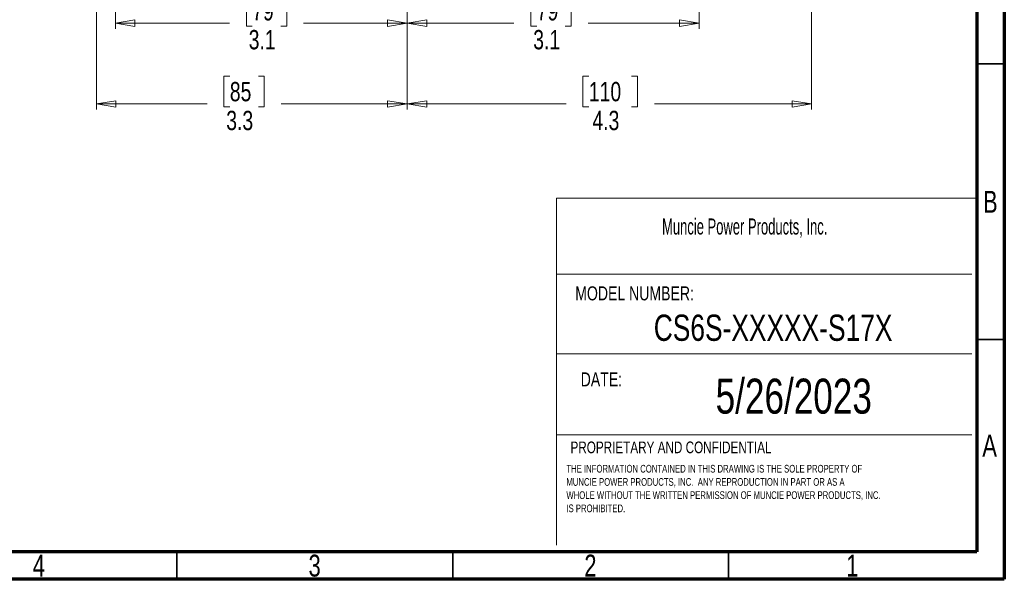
# Model space of a CAD drawing. Header units: inches. Extents: x 0.6 to 16.3, y 0.2 to 11.5.
# Tile 8 of 17: x 9.3 to 16.3, y 0.2 to 4.2. Entities that reach past the tile are written whole.
import ezdxf

# ---------------------------------------------------------------- set-up
doc = ezdxf.new("R2010")
doc.units = ezdxf.units.IN
doc.header["$MEASUREMENT"] = 0
doc.styles.add('SLDTEXTSTYLE0', font='TXT', dxfattribs={"width": 0.75})
doc.styles.add('SLDTEXTSTYLE1', font='TXT', dxfattribs={"width": 0.605})
doc.dimstyles.new('SLDDIMSTYLE0', dxfattribs={"dimtxt": 0.137795, "dimasz": 0.14, "dimexe": 0, "dimexo": 0.0625, "dimgap": 0.034449, "dimtad": 0, "dimdec": 1, "dimlfac": 1.5, "dimrnd": 1e-09, "dimzin": 12, "dimdsep": 46, "dimtxsty": 'SLDTEXTSTYLE0', "dimblk1": 'CLOSED', "dimblk2": 'CLOSED', "dimsah": 1, "dimcen": 0.09, "dimadec": 0, "dimazin": 3, "dimtfac": 1, "dimtdec": 1, "dimtofl": 0, "dimtmove": 0, "dimatfit": 3, "dimldrblk": 'CLOSED', "dimfxl": 0, "dimfrac": 2, "dimtolj": 1, "dimtzin": 12, "dimarcsym": 0})
doc.dimstyles.new('SLDDIMSTYLE1', dxfattribs={"dimtxt": 0.137795, "dimasz": 0.14, "dimexe": 0, "dimexo": 0.0625, "dimgap": 0.034449, "dimtad": 0, "dimdec": 1, "dimlfac": 1.5, "dimrnd": 1e-09, "dimzin": 12, "dimdsep": 46, "dimtxsty": 'SLDTEXTSTYLE0', "dimblk1": 'CLOSED', "dimblk2": 'CLOSED', "dimsah": 1, "dimcen": 0.09, "dimadec": 0, "dimazin": 3, "dimtfac": 1, "dimtofl": 0, "dimtmove": 0, "dimatfit": 3, "dimldrblk": 'CLOSED', "dimfxl": 0, "dimfrac": 2, "dimtolj": 1, "dimtzin": 12, "dimarcsym": 0})

# ---------------------------------------------------------------- blocks, each defined once
blk = doc.blocks.new('SW_NOTE_0')
at = {"color": 0, "linetype": 'Continuous', "lineweight": 0, "char_height": 0.055, "attachment_point": 1, "style": 'SLDTEXTSTYLE0'}
for s, insert in [('THE INFORMATION CONTAINED IN THIS DRAWING IS THE SOLE PROPERTY OF', (0, 0.0709)), ('MUNCIE POWER PRODUCTS, INC.  ANY REPRODUCTION IN PART OR AS A', (0, -0.0235)), ('WHOLE WITHOUT THE WRITTEN PERMISSION OF MUNCIE POWER PRODUCTS, INC.', (0, -0.1178)), ('IS PROHIBITED.', (0, -0.2122))]:
    blk.add_mtext(s, dxfattribs=dict(at, insert=insert))
blk = doc.blocks.new('_Closed')
at = {"color": 0, "linetype": 'ByBlock', "lineweight": -2}
for p, q in [((-1, 0.166667), (0, 0)), ((-1, 0.166667), (-1, -0.166667)), ((0, 0), (-1, -0.166667)), ((0, 0), (-1, 0))]:
    blk.add_line(p, q, dxfattribs=at)
blk = doc.blocks.new('_D_5')
at = {"color": 7, "linetype": 'Continuous', "lineweight": 0}
for p, q in [((14.9634, 6.9838), (14.9634, 3.5523)), ((12.0768, 5.1865), (12.0768, 3.5523)), ((13.3732, 3.7901), (13.3312, 3.7901)), ((13.3312, 3.7901), (13.3312, 3.5714)), ((13.6786, 3.7901), (13.7206, 3.7901)), ((13.7206, 3.7901), (13.7206, 3.5714)), ((12.0768, 3.5917), (13.2104, 3.5917)), ((14.9634, 3.5917), (13.8414, 3.5917)), ((13.3312, 3.5714), (13.3732, 3.5714)), ((13.7206, 3.5714), (13.6786, 3.5714))]:
    blk.add_line(p, q, dxfattribs=at)
at = {"color": 7, "linetype": 'Continuous', "lineweight": 18, "xscale": 0.14, "yscale": 0.14, "rotation": 180.0000000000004}
blk.add_blockref('_Closed', (12.0768, 3.5917), dxfattribs=at)
at = {"color": 7, "linetype": 'Continuous', "lineweight": 18, "xscale": 0.14, "yscale": 0.14}
blk.add_blockref('_Closed', (14.9634, 3.5917), dxfattribs=at)
at = {"color": 7, "linetype": 'Continuous', "lineweight": 18, "char_height": 0.1378, "attachment_point": 1, "style": 'SLDTEXTSTYLE0'}
for s, insert in [('110', (13.3732, 3.749)), ('4.3', (13.3986, 3.5429))]:
    blk.add_mtext(s, dxfattribs=dict(at, insert=insert))
blk = doc.blocks.new('_D_8')
at = {"color": 7, "linetype": 'Continuous', "lineweight": 0}
for p, q in [((12.0768, 5.1865), (12.0768, 4.1296)), ((14.1601, 4.891), (14.1601, 4.1296)), ((13.0013, 4.3674), (12.9593, 4.3674)), ((12.9593, 4.3674), (12.9593, 4.1487)), ((13.2049, 4.3674), (13.2469, 4.3674)), ((13.2469, 4.3674), (13.2469, 4.1487)), ((12.0768, 4.1689), (12.8385, 4.1689)), ((12.9593, 4.1487), (13.0013, 4.1487)), ((13.2469, 4.1487), (13.2049, 4.1487)), ((14.1601, 4.1689), (13.3677, 4.1689))]:
    blk.add_line(p, q, dxfattribs=at)
at = {"color": 7, "linetype": 'Continuous', "lineweight": 18, "xscale": 0.14, "yscale": 0.14, "rotation": 180.0000000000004}
blk.add_blockref('_Closed', (12.0768, 4.1689, -0.0725), dxfattribs=at)
at = {"color": 7, "linetype": 'Continuous', "lineweight": 18, "xscale": 0.14, "yscale": 0.14}
blk.add_blockref('_Closed', (14.1601, 4.1689, -0.0725), dxfattribs=at)
at = {"color": 7, "linetype": 'Continuous', "lineweight": 18, "char_height": 0.1378, "attachment_point": 1, "style": 'SLDTEXTSTYLE0'}
for s, insert in [('79', (13.0013, 4.3263)), ('3.1', (12.9759, 4.1201))]:
    blk.add_mtext(s, dxfattribs=dict(at, insert=insert))
blk = doc.blocks.new('_D_9')
at = {"color": 7, "linetype": 'Continuous', "lineweight": 0}
for p, q in [((12.0768, 5.1865), (12.0768, 4.1296)), ((9.9934, 4.891), (9.9934, 4.1296)), ((10.9706, 4.3674), (10.9286, 4.3674)), ((10.9286, 4.3674), (10.9286, 4.1487)), ((11.1742, 4.3674), (11.2162, 4.3674)), ((11.2162, 4.3674), (11.2162, 4.1487)), ((9.9934, 4.1689), (10.8078, 4.1689)), ((10.9286, 4.1487), (10.9706, 4.1487)), ((11.2162, 4.1487), (11.1742, 4.1487)), ((12.0768, 4.1689), (11.337, 4.1689))]:
    blk.add_line(p, q, dxfattribs=at)
at = {"color": 7, "linetype": 'Continuous', "lineweight": 18, "xscale": 0.14, "yscale": 0.14, "rotation": 180.0000000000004}
blk.add_blockref('_Closed', (9.9934, 4.1689, -0.0725), dxfattribs=at)
at = {"color": 7, "linetype": 'Continuous', "lineweight": 18, "xscale": 0.14, "yscale": 0.14}
blk.add_blockref('_Closed', (12.0768, 4.1689, -0.0725), dxfattribs=at)
at = {"color": 7, "linetype": 'Continuous', "lineweight": 18, "char_height": 0.1378, "attachment_point": 1, "style": 'SLDTEXTSTYLE0'}
for s, insert in [('79', (10.9706, 4.3263)), ('3.1', (10.9452, 4.1201))]:
    blk.add_mtext(s, dxfattribs=dict(at, insert=insert))
blk = doc.blocks.new('_D_10')
at = {"color": 7, "linetype": 'Continuous', "lineweight": 0}
for p, q in [((9.8579, 6.161), (9.8579, 3.5523)), ((12.0768, 5.1865), (12.0768, 3.5523)), ((10.8105, 3.7901), (10.7685, 3.7901)), ((10.7685, 3.7901), (10.7685, 3.5714)), ((11.0141, 3.7901), (11.0561, 3.7901)), ((11.0561, 3.7901), (11.0561, 3.5714)), ((9.8579, 3.5917), (10.6477, 3.5917)), ((12.0768, 3.5917), (11.1769, 3.5917)), ((10.7685, 3.5714), (10.8105, 3.5714)), ((11.0561, 3.5714), (11.0141, 3.5714))]:
    blk.add_line(p, q, dxfattribs=at)
at = {"color": 7, "linetype": 'Continuous', "lineweight": 18, "xscale": 0.14, "yscale": 0.14, "rotation": 180.0000000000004}
blk.add_blockref('_Closed', (9.8579, 3.5917, -0.0725), dxfattribs=at)
at = {"color": 7, "linetype": 'Continuous', "lineweight": 18, "xscale": 0.14, "yscale": 0.14}
blk.add_blockref('_Closed', (12.0768, 3.5917, -0.0725), dxfattribs=at)
at = {"color": 7, "linetype": 'Continuous', "lineweight": 18, "char_height": 0.1378, "attachment_point": 1, "style": 'SLDTEXTSTYLE0'}
for s, insert in [('85', (10.8105, 3.749)), ('3.3', (10.785, 3.5429))]:
    blk.add_mtext(s, dxfattribs=dict(at, insert=insert))

msp = doc.modelspace()

# ---------------------------------------------------------------- linework, layer by layer
at = {"color": 7, "linetype": 'Continuous', "lineweight": 70}
for p, q in [((16.3386, 11.4961), (16.3386, 0.1969)), ((16.1417, 11.2992), (16.1417, 0.3937)), ((16.1417, 0.3937), (0.7874, 0.3937)), ((16.3386, 0.1969), (0.5906, 0.1969))]:
    msp.add_line(p, q, dxfattribs=at)
at = {"color": 7, "linetype": 'Continuous', "lineweight": 35}
for p, q in [((16.1417, 3.878), (16.3386, 3.878)), ((16.1417, 1.9094), (16.3386, 1.9094)), ((10.4331, 0.3937), (10.4331, 0.1969)), ((12.4016, 0.3937), (12.4016, 0.1969)), ((14.3701, 0.3937), (14.3701, 0.1969))]:
    msp.add_line(p, q, dxfattribs=at)
at = {"color": 7, "linetype": 'Continuous', "lineweight": 18}
for p, q in [((13.1416, 2.919), (13.1416, 0.4418)), ((13.1416, 2.919), (16.1416, 2.919)), ((13.1416, 2.3763), (16.1063, 2.3763)), ((13.1416, 1.8083), (16.1063, 1.8083)), ((13.1416, 1.2298), (16.1063, 1.2298))]:
    msp.add_line(p, q, dxfattribs=at)

# ---------------------------------------------------------------- block references
at = {"color": 7, "linetype": 'Continuous', "lineweight": 0}
msp.add_blockref('SW_NOTE_0', (13.2127, 0.9434), dxfattribs=at)

# ---------------------------------------------------------------- texts
for s, insert, char_height, attachment_point, style in [('B', (16.239, 2.9714), 0.1562, 2, 'SLDTEXTSTYLE0'), ('Muncie Power Products, Inc.', (13.8957, 2.774), 0.114583, 1, 'SLDTEXTSTYLE1'), ('MODEL NUMBER:', (13.276, 2.2893), 0.1, 1, 'SLDTEXTSTYLE0'), ('CS6S-XXXXX-S17X', (14.6882, 2.0875), 0.1875, 2, 'SLDTEXTSTYLE0'), ('DATE:', (13.3149, 1.6749), 0.1, 1, 'SLDTEXTSTYLE0'), ('5/26/2023', (14.8357, 1.6301), 0.25, 2, 'SLDTEXTSTYLE0'), ('A', (16.2338, 1.2292), 0.1562, 2, 'SLDTEXTSTYLE0'), ('PROPRIETARY AND CONFIDENTIAL', (13.242, 1.181), 0.083333, 1, 'SLDTEXTSTYLE0'), ('4', (9.4472, 0.3729), 0.1562, 2, 'SLDTEXTSTYLE0'), ('3', (11.4157, 0.3729), 0.1562, 2, 'SLDTEXTSTYLE0'), ('2', (13.3843, 0.3729), 0.1562, 2, 'SLDTEXTSTYLE0'), ('1', (15.2543, 0.3729), 0.1562, 2, 'SLDTEXTSTYLE0')]:
    msp.add_mtext(s, dxfattribs=dict(at, insert=insert, char_height=char_height, attachment_point=attachment_point, style=style))

# ---------------------------------------------------------------- dimensions: what is measured, and where the dimension line sits
at = {"color": 7, "linetype": 'Continuous', "lineweight": 18}
for base, p1, p2, dimstyle, picture, middle in [((12.0768, 3.5917), (14.9634, 7.0231), (12.0768, 5.2259), 'SLDDIMSTYLE0', '_D_5', (13.5259, 3.5917)), ((12.0768, 3.5917), (9.8579, 6.2004), (12.0768, 5.2259), 'SLDDIMSTYLE0', '_D_10', (10.9123, 3.5917)), ((9.9934, 4.1689), (12.0768, 5.2259), (9.9934, 4.9303), 'SLDDIMSTYLE1', '_D_9', (11.0724, 4.1689)), ((12.0768, 4.1689), (14.1601, 4.9303), (12.0768, 5.2259), 'SLDDIMSTYLE0', '_D_8', (13.1031, 4.1689))]:
    dim = msp.add_linear_dim(base=base, p1=p1, p2=p2, dimstyle=dimstyle, dxfattribs=at)
    dim.commit()
    dim.dimension.update_dxf_attribs({"geometry": picture, "text_midpoint": middle, "dimtype": 160})

doc.saveas('drawing.dxf')
